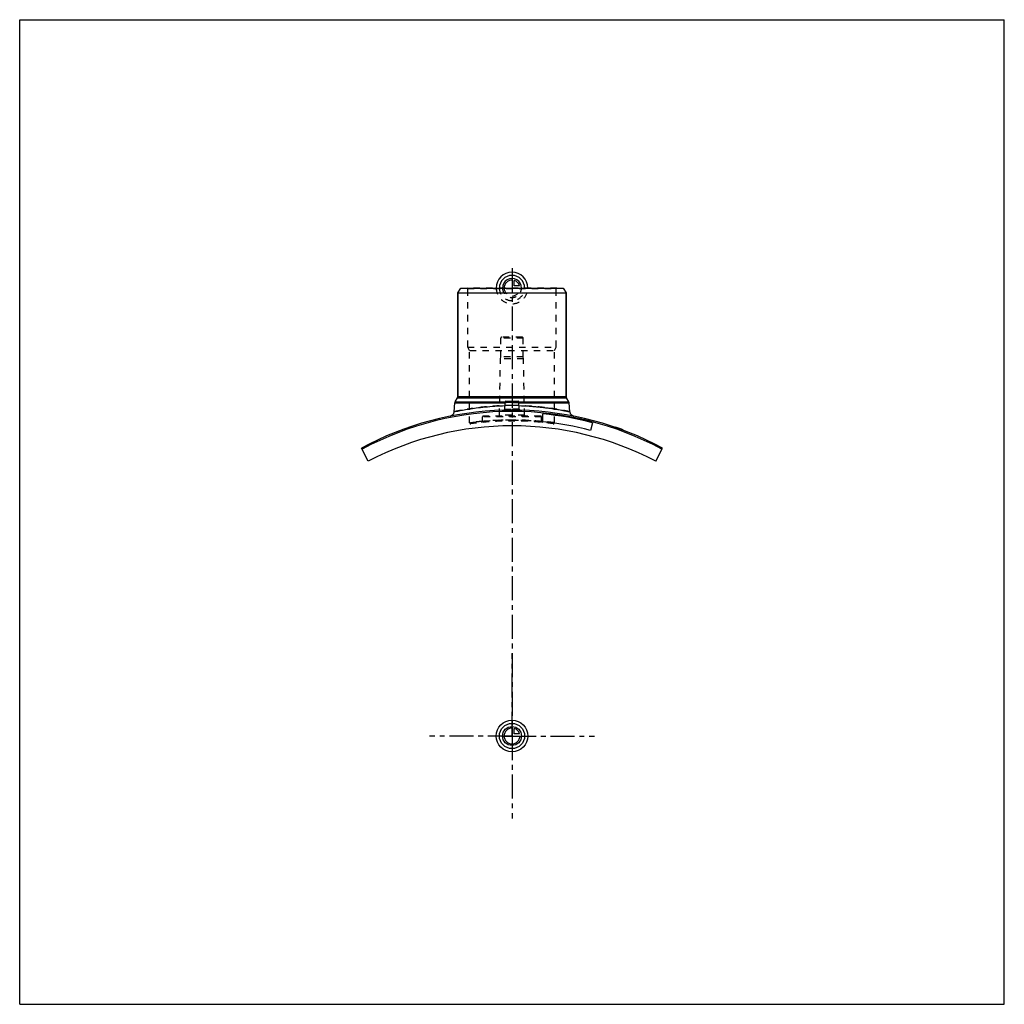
# Model space of a CAD drawing. Header units: millimetres. Extents: x 0 to 1000, y 0 to 1000.
import ezdxf

# ---------------------------------------------------------------- set-up
doc = ezdxf.new("R2010")
doc.units = ezdxf.units.MM
doc.header["$LTSCALE"] = 65.185185
doc.linetypes.add('CENTER', pattern=[0.6, 0.375, -0.075, 0.075, -0.075])
doc.linetypes.add('HIDDEN', pattern=[0.2, 0.1, -0.1])
doc.layers.get('0').update_dxf_attribs({"linetype": 'CONTINUOUS'})
for name, color, linetype in [('ACHSEN_S', 7, 'CONTINUOUS'), ('FASEN', 7, 'CONTINUOUS'), ('KOERPER', 7, 'CONTINUOUS'), ('KONST.EL_MIT_GEO', 7, 'CONTINUOUS'), ('KURVEN', 7, 'CONTINUOUS')]:
    doc.layers.add(name, color=color, linetype=linetype)

msp = doc.modelspace()

# ---------------------------------------------------------------- linework, layer by layer
at = {"color": 7, "linetype": 'Continuous'}
for p, q in [((0, 0), (0, 1000)), ((0, 1000), (1000, 1000)), ((1000, 0), (1000, 1000)), ((0, 0), (1000, 0))]:
    msp.add_line(p, q, dxfattribs=at)
at = {"layer": 'ACHSEN_S', "color": 2, "linetype": 'CENTER'}
msp.add_line((500, 747.7), (500, 252.3), dxfattribs=at)
at = {"layer": 'FASEN', "color": 7, "linetype": 'Continuous'}
for p, q in [((445, 722.5), (447.9, 727.5)), ((445, 722.5), (555, 722.5)), ((447.9, 727.5), (552.1, 727.5)), ((552.1, 727.5), (555, 722.5)), ((354, 551.6), (347.1, 564.9)), ((646, 551.6), (652.9, 564.9))]:
    msp.add_line(p, q, dxfattribs=at)
msp.add_arc((500, 281.5), 320.7, 61.6521, 118.3479, dxfattribs=at)
at = {"layer": 'KOERPER', "color": 7, "linetype": 'Continuous'}
for p, q in [((445, 617.2), (445, 722.5)), ((555, 617.2), (555, 722.5)), ((581.7, 590.6), (579.6, 582.8))]:
    msp.add_line(p, q, dxfattribs=at)
at = {"layer": 'KOERPER', "color": 8, "linetype": 'HIDDEN'}
for p, q in [((488.6, 657.5), (488.6, 676.5)), ((511.4, 657.5), (511.4, 676.5)), ((487.3, 598.5), (488.3, 655.5)), ((488.3, 655.5), (488.6, 657.5)), ((511.7, 655.5), (488.3, 655.5)), ((511.4, 657.5), (488.6, 657.5)), ((511.7, 655.5), (511.4, 657.5)), ((512.7, 598.5), (511.7, 655.5)), ((470, 591.9), (470, 596.5)), ((530, 591.9), (530, 596.5))]:
    msp.add_line(p, q, dxfattribs=at)
at = {"layer": 'KOERPER', "color": 2, "linetype": 'CENTER'}
for q in [(500, 356.2), (416.2, 272.5), (583.8, 272.5), (500, 188.8)]:
    msp.add_line((500, 272.5), q, dxfattribs=at)
at = {"layer": 'KOERPER', "color": 7, "linetype": 'Continuous'}
msp.add_arc((500, 272.5), 315, 62.3972, 117.6028, dxfattribs=at)
at = {"layer": 'KONST.EL_MIT_GEO', "color": 7, "linetype": 'Continuous'}
for p, q in [((445, 722.5), (445, 617.2)), ((555, 722.5), (555, 617.2)), ((441.2, 601.8), (442, 610.8)), ((442, 610.8), (492.9, 610.8)), ((442.3, 611.8), (444.7, 615.9)), ((442.3, 611.8), (493, 611.8)), ((444.7, 615.9), (555.3, 615.9)), ((445, 617.2), (555, 617.2)), ((492.6, 604.3), (493, 611.6)), ((493, 611.6), (507, 611.6)), ((493.9, 612.5), (506.1, 612.5)), ((507, 611.8), (557.7, 611.8)), ((507.4, 604.3), (507, 611.6)), ((507.1, 610.8), (558, 610.8)), ((557.7, 611.8), (555.3, 615.9)), ((558.8, 601.8), (558, 610.8)), ((531.2, 591.6), (531.2, 599.7)), ((605.1, 586.2), (605, 585.9)), ((605.2, 585.8), (605.3, 586.1)), ((612.4, 583.2), (612.5, 583.5)), ((613.3, 582.9), (613.4, 583.2))]:
    msp.add_line(p, q, dxfattribs=at)
at = {"layer": 'KONST.EL_MIT_GEO', "color": 8, "linetype": 'HIDDEN'}
for p, q in [((455, 727), (454.5, 727.5)), ((545.5, 727.5), (454.5, 727.5)), ((455, 667.5), (455, 727)), ((455, 727), (545, 727)), ((545, 727), (545.5, 727.5)), ((545, 667.5), (545, 727)), ((511.4, 676.5), (488.6, 676.5)), ((510.3, 677.5), (489.6, 677.5)), ((457, 664), (455, 667.5)), ((455, 667.5), (545, 667.5)), ((457, 590.6), (457, 664)), ((457, 664), (543, 664)), ((543, 664), (545, 667.5)), ((543, 590.6), (543, 664)), ((507.1, 610.8), (492.9, 610.8)), ((507, 611.8), (493, 611.8)), ((530, 596.5), (470, 596.5)), ((470, 592.1), (470, 592.1)), ((529, 597.5), (471, 597.5)), ((512.7, 598.5), (487.3, 598.5)), ((530, 592.1), (530, 592.1)), ((605.5, 585.7), (605.6, 586)), ((605.6, 586), (605.5, 585.7)), ((605.6, 585.7), (605.7, 586)), ((605.9, 585.6), (606, 585.9)), ((606.3, 585.5), (606.4, 585.7)), ((606.5, 585.4), (606.6, 585.7)), ((606.5, 585.4), (606.6, 585.7)), ((606.7, 585.3), (606.8, 585.6)), ((606.9, 585.2), (607, 585.5)), ((606.9, 585.2), (607, 585.5)), ((607.1, 585.2), (607.2, 585.4)), ((607.2, 585.1), (607.3, 585.4)), ((608.1, 584.8), (608.2, 585.1)), ((608.2, 584.8), (608.3, 585.1)), ((608.3, 584.8), (608.4, 585)), ((608.6, 584.6), (608.7, 584.9)), ((609.1, 584.5), (609.2, 584.7)), ((609.2, 584.4), (609.4, 584.7)), ((609.3, 584.4), (609.4, 584.7)), ((609.9, 584.2), (610, 584.4)), ((610.1, 584.1), (610.2, 584.4)), ((610.1, 584.1), (610.2, 584.4)), ((611.4, 583.6), (611.5, 583.9)), ((611.9, 583.4), (612, 583.7)), ((612, 583.4), (612.1, 583.7)), ((612, 583.4), (612.1, 583.7)), ((612.2, 583.3), (612.3, 583.6)), ((612.4, 583.3), (612.5, 583.5)), ((612.7, 583.1), (612.8, 583.4)), ((612.8, 583.1), (612.9, 583.4)), ((612.9, 583.1), (613, 583.4))]:
    msp.add_line(p, q, dxfattribs=at)
at = {"layer": 'KONST.EL_MIT_GEO', "color": 7, "linetype": 'Continuous'}
for points in [[(492.6, 604.3), (492.6, 604.3), (492.6, 604.2), (492.5, 604.2), (492.5, 604.1), (492.5, 604), (492.5, 604), (492.5, 603.9), (492.4, 603.8), (492.4, 603.8), (492.3, 603.7), (492.3, 603.7), (492.2, 603.6), (492.2, 603.6), (492.1, 603.6), (492.1, 603.5), (492, 603.5), (491.9, 603.5), (491.9, 603.4), (491.8, 603.4), (491.7, 603.4), (491.7, 603.4)], [(508.3, 603.4), (508.3, 603.4), (508.2, 603.4), (508.1, 603.4), (508.1, 603.5), (508, 603.5), (507.9, 603.5), (507.9, 603.6), (507.8, 603.6), (507.8, 603.6), (507.7, 603.7), (507.7, 603.7), (507.6, 603.8), (507.6, 603.8), (507.5, 603.9), (507.5, 604), (507.5, 604), (507.5, 604.1), (507.5, 604.2), (507.4, 604.2), (507.4, 604.3), (507.4, 604.3)]]:
    msp.add_lwpolyline(points, dxfattribs=at)
at = {"layer": 'KONST.EL_MIT_GEO', "color": 8, "linetype": 'HIDDEN'}
for points in [[(470, 591.9), (470, 591.9), (470, 591.8), (470, 591.7), (470, 591.7), (470, 591.6), (469.9, 591.5), (469.9, 591.5), (469.9, 591.4), (469.8, 591.3), (469.8, 591.3), (469.8, 591.2), (469.7, 591.2), (469.7, 591.1), (469.6, 591.1), (469.5, 591.1), (469.5, 591), (469.4, 591), (469.4, 591), (469.3, 590.9), (469.2, 590.9), (469.2, 590.9), (469.1, 590.9)], [(530.9, 590.9), (530.8, 590.9), (530.8, 590.9), (530.7, 590.9), (530.6, 591), (530.6, 591), (530.5, 591), (530.5, 591.1), (530.4, 591.1), (530.3, 591.1), (530.3, 591.2), (530.2, 591.2), (530.2, 591.3), (530.2, 591.3), (530.1, 591.4), (530.1, 591.5), (530.1, 591.5), (530, 591.6), (530, 591.7), (530, 591.7), (530, 591.8), (530, 591.9), (530, 591.9)]]:
    msp.add_lwpolyline(points, dxfattribs=at)
for centre, radius, start, end in [((489.6, 676.5), 1, 90, 180), ((510.3, 676.5), 1, 0, 90), ((500, 281.5), 322, 88.5051, 91.4949), ((491.6, 604.4), 0.995, 271.4974, 274.6096), ((491.6, 604.4), 0.993, 355.2127, 356.9862), ((500, 330.6), 277.5, 89.9999, 91.4945), ((500, 330.4), 277.7, 88.506, 89.9996), ((508.4, 604.4), 0.993, 183.0136, 184.6518), ((508.4, 604.4), 0.995, 265.3908, 268.5026), ((458, 590.6), 1, 180, 277.5206), ((500, 272.5), 319.9, 82.4793, 97.5207), ((471, 596.5), 1, 90, 180), ((500, 257.1), 336.3, 84.8818, 95.1182), ((486.3, 598.5), 1, 270, 359), ((513.7, 598.5), 1, 181, 270), ((529, 596.5), 1, 0, 90), ((500, 257.4), 336, 84.6767, 84.8789), ((542, 590.6), 1, 262.4794, 360)]:
    msp.add_arc(centre, radius, start, end, dxfattribs=at)
at = {"layer": 'KONST.EL_MIT_GEO', "color": 7, "linetype": 'Continuous'}
for centre, radius, start, end in [((444.4, 610.5), 2.5, 150, 175), ((442.5, 617.2), 2.5, 330, 360), ((493.9, 611.5), 1, 90, 177), ((506.1, 611.5), 1, 3, 90), ((557.5, 617.2), 2.5, 180, 210), ((555.6, 610.5), 2.5, 5, 30), ((500, 281.5), 322, 91.4949, 118.3449), ((436.2, 602.2), 5, 281.2857, 355), ((491.6, 604.4), 0.999, 271.5086, 356.9899), ((508.4, 604.4), 0.999, 183.0101, 268.4913), ((500, 281.5), 322, 61.6551, 88.5051), ((563.8, 602.2), 5, 185, 258.7143), ((500, 281.5), 319.7, 75.2, 84.4), ((500, 281.5), 311.7, 75.2, 84.2558), ((500, 281.5), 322.3, 69.4, 70.9655)]:
    msp.add_arc(centre, radius, start, end, dxfattribs=at)
at = {"layer": 'KONST.EL_MIT_GEO', "color": 8, "linetype": 'HIDDEN'}
for points, knots in [([(500, 608.1), (496.2, 608.1), (490.5, 607.9), (483, 607.6), (477.6, 607.2), (472.4, 606.7), (467.5, 606.2), (462.9, 605.6), (458.6, 605), (454.8, 604.4), (451.8, 603.9), (449.7, 603.5), (448.2, 603.2), (446.9, 603), (445.7, 602.7), (444.7, 602.5), (443.8, 602.3), (443, 602.2), (442.4, 602), (442.1, 602), (441.8, 601.9), (441.6, 601.9), (441.5, 601.8), (441.4, 601.8), (441.3, 601.8), (441.2, 601.8), (441.2, 601.8), (441.2, 601.8), (441.2, 601.8), (441.2, 601.8), (441.2, 601.8)], [0, 0, 0, 0, 0.19329, 0.28766, 0.37935, 0.46749, 0.55128, 0.62995, 0.70275, 0.76899, 0.828, 0.8546, 0.87917, 0.90162, 0.92191, 0.93997, 0.95573, 0.96916, 0.98022, 0.98484, 0.98885, 0.99225, 0.99504, 0.99721, 0.99806, 0.99876, 0.9993, 0.99969, 0.99992, 1, 1, 1, 1]), ([(500, 602.8), (499.5, 602.8), (498.4, 602.8), (496.8, 602.8), (495.4, 602.9), (494.1, 602.9), (493.1, 603), (492.3, 603.1), (491.9, 603.2), (491.7, 603.3), (491.6, 603.4), (491.6, 603.4)], [0, 0, 0, 0, 0.1929, 0.37837, 0.54931, 0.69924, 0.82258, 0.91494, 0.97352, 0.99017, 1, 1, 1, 1]), ([(492.6, 604.3), (492.6, 604.3), (492.6, 604.3), (492.7, 604.3), (492.9, 604.3), (493.2, 604.4), (493.5, 604.4), (494, 604.4), (494.8, 604.4), (495.9, 604.4), (497.2, 604.4), (498.6, 604.4), (499.5, 604.4), (500, 604.4)], [0, 0, 0, 0, 0.00482, 0.01924, 0.04311, 0.0762, 0.11819, 0.16867, 0.29308, 0.44463, 0.61748, 0.805, 1, 1, 1, 1]), ([(558.8, 601.8), (558.5, 601.9), (556.9, 602.2), (553.6, 602.9), (548.2, 603.9), (541, 605.1), (532.2, 606.2), (518.4, 607.6), (507.5, 608.1), (500, 608.1)], [0, 0, 0, 0, 0.01979, 0.0781, 0.17201, 0.29727, 0.44876, 0.6207, 1, 1, 1, 1]), ([(507.4, 604.3), (507.4, 604.3), (507.4, 604.3), (507.3, 604.3), (507.1, 604.3), (506.8, 604.4), (506.5, 604.4), (506, 604.4), (505.2, 604.4), (504.1, 604.4), (502.8, 604.4), (501.4, 604.4), (500.5, 604.4), (500, 604.4)], [0, 0, 0, 0, 0.00482, 0.01924, 0.04311, 0.0762, 0.11819, 0.16867, 0.29308, 0.44463, 0.61748, 0.805, 1, 1, 1, 1]), ([(500, 604.4), (500.5, 604.4), (501.4, 604.4), (502.8, 604.4), (504.1, 604.4), (505.2, 604.4), (506, 604.4), (506.5, 604.4), (506.8, 604.4), (507.1, 604.3), (507.3, 604.3), (507.4, 604.3), (507.4, 604.3), (507.4, 604.3)], [0, 0, 0, 0, 0.195, 0.38252, 0.55537, 0.70692, 0.83133, 0.88181, 0.9238, 0.95689, 0.98076, 0.99518, 1, 1, 1, 1]), ([(457, 590.6), (457, 590.6), (457, 590.6), (457.1, 590.6), (457.1, 590.6), (457.2, 590.7), (457.3, 590.7), (457.5, 590.7), (457.9, 590.7), (458.3, 590.8), (458.9, 590.9), (459.5, 591), (460.6, 591.1), (462.2, 591.3), (464.4, 591.5), (466.9, 591.8), (469.7, 592), (472.8, 592.3), (477.4, 592.7), (483.7, 593), (491.7, 593.3), (500, 593.4), (508.3, 593.3), (516.3, 593), (522.6, 592.7), (527.2, 592.3), (530.3, 592), (533.1, 591.8), (535.6, 591.5), (537.8, 591.3), (539.4, 591.1), (540.5, 591), (541.1, 590.9), (541.7, 590.8), (542.1, 590.7), (542.5, 590.7), (542.7, 590.7), (542.8, 590.7), (542.9, 590.6), (542.9, 590.6), (543, 590.6), (543, 590.6), (543, 590.6)], [0, 0, 0, 0, 0.00015, 0.00061, 0.00137, 0.00243, 0.00379, 0.00545, 0.00968, 0.01509, 0.02168, 0.02942, 0.0383, 0.05937, 0.08467, 0.11395, 0.14693, 0.18329, 0.22267, 0.30899, 0.40262, 0.5, 0.59738, 0.69101, 0.77733, 0.81671, 0.85307, 0.88605, 0.91533, 0.94063, 0.9617, 0.97058, 0.97832, 0.98491, 0.99032, 0.99455, 0.99621, 0.99757, 0.99863, 0.99939, 0.99985, 1, 1, 1, 1]), ([(470, 592.1), (469, 592), (467.2, 591.8), (464.6, 591.5), (462.4, 591.3), (460.7, 591.1), (459.6, 591), (458.9, 590.9), (458.4, 590.8), (457.9, 590.7), (457.6, 590.7), (457.3, 590.7), (457.2, 590.7), (457.1, 590.6), (457.1, 590.6), (457, 590.6), (457, 590.6), (457, 590.6)], [0, 0, 0, 0, 0.22413, 0.42332, 0.59554, 0.73902, 0.7995, 0.85225, 0.89714, 0.93403, 0.96283, 0.97417, 0.98346, 0.99069, 0.99586, 0.99896, 1, 1, 1, 1]), ([(500, 593.4), (498, 593.4), (494.2, 593.4), (488.7, 593.2), (484.3, 593), (481, 592.8), (478.9, 592.7), (476.9, 592.5), (475.1, 592.4), (473.6, 592.2), (472.5, 592.1), (471.8, 592.1), (471.3, 592), (470.9, 592), (470.6, 592), (470.4, 591.9), (470.2, 591.9), (470.1, 591.9), (470, 591.9), (470, 591.9), (470, 591.9), (470, 591.9)], [0, 0, 0, 0, 0.19488, 0.38228, 0.55502, 0.6338, 0.70651, 0.77245, 0.83098, 0.88152, 0.92359, 0.94131, 0.95676, 0.9699, 0.9807, 0.98913, 0.99516, 0.99728, 0.99879, 0.9997, 1, 1, 1, 1]), ([(470, 591.9), (470.2, 591.9), (470.6, 592), (471.4, 592), (472.9, 592.2), (475.4, 592.4), (479.1, 592.7), (483.5, 593), (490.6, 593.3), (496.2, 593.4), (500, 593.4)], [0, 0, 0, 0, 0.0193, 0.04324, 0.07641, 0.16903, 0.29349, 0.44499, 0.61773, 1, 1, 1, 1]), ([(530, 591.9), (529.8, 591.9), (529.4, 592), (528.6, 592), (527.1, 592.2), (524.6, 592.4), (520.9, 592.7), (516.5, 593), (509.4, 593.3), (503.8, 593.4), (500, 593.4)], [0, 0, 0, 0, 0.0193, 0.04324, 0.07641, 0.16903, 0.29349, 0.44499, 0.61773, 1, 1, 1, 1]), ([(500, 593.4), (502, 593.4), (505.8, 593.4), (511.3, 593.2), (515.7, 593), (519, 592.8), (521.1, 592.7), (523.1, 592.5), (524.9, 592.4), (526.4, 592.2), (527.5, 592.1), (528.2, 592.1), (528.7, 592), (529.1, 592), (529.4, 592), (529.6, 591.9), (529.8, 591.9), (529.9, 591.9), (530, 591.9), (530, 591.9), (530, 591.9), (530, 591.9)], [0, 0, 0, 0, 0.19488, 0.38228, 0.55502, 0.6338, 0.70651, 0.77245, 0.83098, 0.88152, 0.92359, 0.94131, 0.95676, 0.9699, 0.9807, 0.98913, 0.99516, 0.99728, 0.99879, 0.9997, 1, 1, 1, 1]), ([(543, 590.6), (543, 590.6), (543, 590.6), (542.9, 590.6), (542.9, 590.6), (542.8, 590.7), (542.7, 590.7), (542.5, 590.7), (542.2, 590.7), (541.8, 590.8), (541.2, 590.9), (540.6, 590.9), (539.6, 591.1), (538.1, 591.2), (536.1, 591.5), (533.8, 591.7), (532.1, 591.9), (531.2, 591.9)], [0, 0, 0, 0, 0.00103, 0.00412, 0.00926, 0.01645, 0.02569, 0.03697, 0.06564, 0.10236, 0.14707, 0.19963, 0.25994, 0.40315, 0.57535, 0.77491, 1, 1, 1, 1])]:
    msp.add_open_spline(points, degree=3, knots=knots, dxfattribs=at)
at = {"layer": 'KONST.EL_MIT_GEO', "color": 7, "linetype": 'Continuous'}
for points, knots in [([(441.2, 601.8), (441.5, 601.8), (442.8, 602.1), (445.6, 602.7), (450.2, 603.6), (456.5, 604.7), (464.1, 605.8), (476.3, 607.2), (486, 607.8), (492.8, 608)], [0, 0, 0, 0, 0.01915, 0.07571, 0.16727, 0.29021, 0.44014, 0.61212, 1, 1, 1, 1]), ([(491.6, 603.4), (491.6, 603.4), (491.6, 603.3), (491.7, 603.3), (491.7, 603.3)], [0, 0, 0, 0, 0.19121, 1, 1, 1, 1]), ([(491.7, 603.3), (491.7, 603.3), (491.9, 603.2), (492.2, 603.1), (492.7, 603), (493.5, 603), (494.6, 602.9), (495.8, 602.8), (497.6, 602.8), (499, 602.8), (500, 602.8)], [0, 0, 0, 0, 0.01854, 0.04424, 0.11712, 0.21729, 0.34193, 0.48729, 0.64888, 1, 1, 1, 1]), ([(492.6, 604.3), (492.6, 604.3), (492.6, 604.2), (492.7, 604.2), (492.9, 604.1), (493.2, 604.1), (493.5, 604), (494, 603.9), (494.8, 603.9), (495.9, 603.8), (497.2, 603.7), (498.6, 603.7), (499.5, 603.7), (500, 603.7)], [0, 0, 0, 0, 0.01055, 0.02735, 0.05232, 0.08584, 0.12782, 0.17799, 0.30116, 0.45098, 0.62183, 0.80721, 1, 1, 1, 1]), ([(500, 603.7), (500.5, 603.7), (501.4, 603.7), (502.8, 603.7), (504.1, 603.8), (505.2, 603.9), (506, 603.9), (506.5, 604), (506.8, 604.1), (507.1, 604.1), (507.3, 604.2), (507.4, 604.2), (507.4, 604.3), (507.4, 604.3)], [0, 0, 0, 0, 0.19279, 0.37817, 0.54902, 0.69884, 0.82201, 0.87218, 0.91416, 0.94768, 0.97265, 0.98945, 1, 1, 1, 1]), ([(500, 602.8), (500.5, 602.8), (501.6, 602.8), (503.1, 602.8), (504.5, 602.8), (505.7, 602.9), (506.8, 603), (507.5, 603.1), (507.9, 603.2), (508.1, 603.2), (508.3, 603.3), (508.4, 603.3), (508.4, 603.4)], [0, 0, 0, 0, 0.18873, 0.37055, 0.53885, 0.68755, 0.81138, 0.90612, 0.94163, 0.96896, 0.98816, 1, 1, 1, 1]), ([(507.2, 608), (510.7, 607.9), (515.8, 607.7), (522.5, 607.2), (527.3, 606.7), (531.9, 606.2), (536.2, 605.7), (540.2, 605.2), (543.9, 604.6), (547.2, 604), (549.8, 603.6), (551.6, 603.2), (552.8, 603), (553.9, 602.8), (554.9, 602.6), (555.8, 602.4), (556.6, 602.2), (557.3, 602.1), (557.8, 602), (558.1, 601.9), (558.3, 601.9), (558.4, 601.9), (558.6, 601.8), (558.7, 601.8), (558.7, 601.8), (558.8, 601.8), (558.8, 601.8), (558.8, 601.8), (558.8, 601.8), (558.8, 601.8), (558.8, 601.8)], [0, 0, 0, 0, 0.19932, 0.29534, 0.38792, 0.47634, 0.55989, 0.63793, 0.70981, 0.77494, 0.83274, 0.85873, 0.88269, 0.90456, 0.92429, 0.94183, 0.95713, 0.97015, 0.98086, 0.98533, 0.98921, 0.9925, 0.9952, 0.9973, 0.99812, 0.9988, 0.99932, 0.9997, 0.99992, 1, 1, 1, 1])]:
    msp.add_open_spline(points, degree=3, knots=knots, dxfattribs=at)
at = {"layer": 'KONST.EL_MIT_GEO', "color": 8, "linetype": 'HIDDEN'}
msp.add_open_spline([(508.4, 603.4), (508.4, 603.4), (508.4, 603.4), (508.4, 603.4)], degree=3, dxfattribs=at)
at = {"layer": 'KONST.EL_MIT_GEO', "color": 7, "linetype": 'Continuous'}
msp.add_open_spline([(508.4, 603.4), (508.4, 603.4), (508.4, 603.4), (508.4, 603.4)], degree=3, dxfattribs=at)
at = {"layer": 'KURVEN', "color": 40, "linetype": 'Continuous'}
for p, q in [((500, 737.1), (500, 727.5)), ((502.2, 729.7), (502.2, 735.2)), ((507.7, 729.7), (502.2, 729.7)), ((500, 282.1), (500, 272.5)), ((502.2, 274.7), (502.2, 280.2)), ((490.4, 272.5), (508, 272.5)), ((507.7, 274.7), (502.2, 274.7))]:
    msp.add_line(p, q, dxfattribs=at)
at = {"layer": 'KURVEN', "color": 8, "linetype": 'HIDDEN'}
msp.add_line((490.4, 727.5), (508, 727.5), dxfattribs=at)
at = {"layer": 'KURVEN', "color": 40, "linetype": 'Continuous'}
for radius in [16, 12.8, 9.6]:
    msp.add_circle((500, 272.5), radius, dxfattribs=at)
for centre, radius, start, end in [((500, 727.5), 16, 0, 180), ((500, 727.5), 12.8, 0, 180), ((500, 727.5), 9.6, 0, 180.0001), ((500, 727.5), 8, 90, 180.0001), ((500, 727.5), 8, 15.962, 74.038), ((500, 272.5), 8, 90, 360), ((500, 272.5), 8, 15.962, 74.038)]:
    msp.add_arc(centre, radius, start, end, dxfattribs=at)
at = {"layer": 'KURVEN', "color": 8, "linetype": 'HIDDEN'}
for radius, start in [(16, 180), (12.8, 180), (9.6, 180.0001), (8, 180.0001)]:
    msp.add_arc((500, 727.5), radius, start, 360, dxfattribs=at)

doc.saveas('drawing.dxf')
